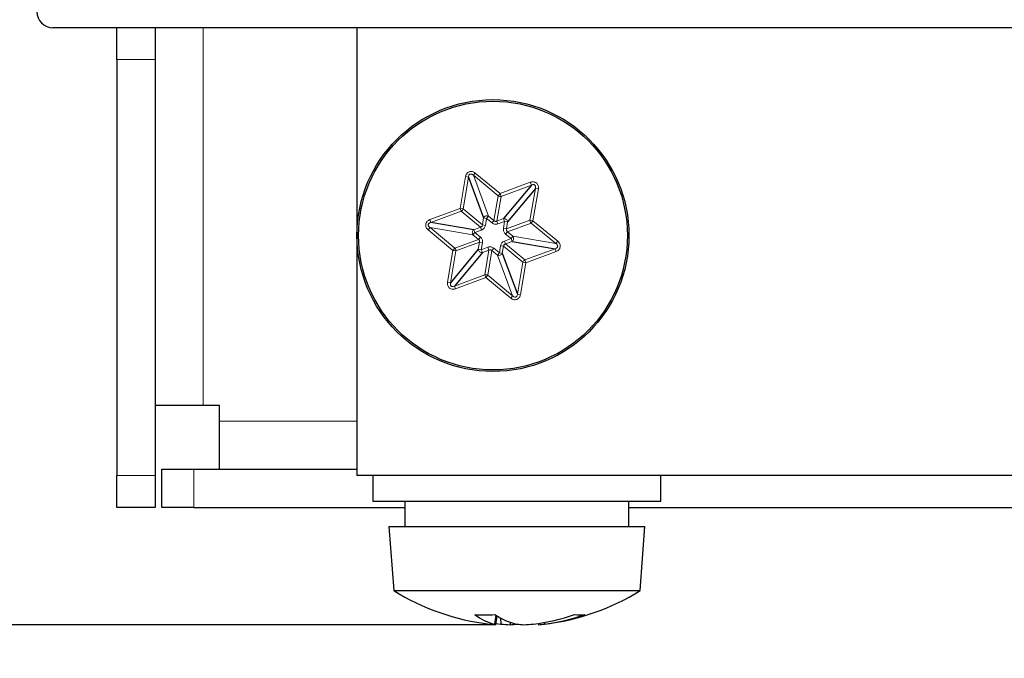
# Paper-space layout 'Blatt5' of a CAD drawing. Header units: millimetres. Extents: x 5 to 418, y 2 to 292.
# Tile 4 of 37: x 158 to 179, y 100 to 113. Entities that reach past the tile are written whole.
import ezdxf

# ---------------------------------------------------------------- set-up
doc = ezdxf.new("R2010")
doc.units = ezdxf.units.MM
doc.layers.add('SLD-0', color=7, linetype='Continuous')
doc.styles.add('SLDTEXTSTYLE0', font='TXT', dxfattribs={"width": 0.605})
doc.dimstyles.new('SLDDIMSTYLE4', dxfattribs={"dimtxt": 3.5, "dimasz": 3.302, "dimexe": 0, "dimexo": 0.0625, "dimgap": 0.875, "dimtad": 1, "dimdec": 1, "dimlfac": 1.5, "dimrnd": 1e-09, "dimzin": 12, "dimdsep": 46, "dimtxsty": 'SLDTEXTSTYLE0', "dimsah": 1, "dimcen": 0.09, "dimadec": 0, "dimazin": 3, "dimtfac": 1, "dimtofl": 0, "dimtmove": 0, "dimatfit": 3, "dimfxl": 1, "dimfrac": 2, "dimtolj": 1, "dimtzin": 12, "dimarcsym": 0})
doc.dimstyles.new('SLDDIMSTYLE5', dxfattribs={"dimtxt": 3.5, "dimasz": 3.302, "dimexe": 0, "dimexo": 0.0625, "dimgap": 0.875, "dimtad": 1, "dimdec": 1, "dimlfac": 1.5, "dimrnd": 1e-09, "dimzin": 12, "dimdsep": 46, "dimtxsty": 'SLDTEXTSTYLE0', "dimsah": 1, "dimcen": 0.09, "dimadec": 0, "dimazin": 3, "dimtfac": 1, "dimtmove": 0, "dimatfit": 0, "dimfxl": 1, "dimfrac": 2, "dimtolj": 1, "dimtzin": 12, "dimarcsym": 0})
doc.dimstyles.new('SLDDIMSTYLE6', dxfattribs={"dimtxt": 3.5, "dimasz": 3.302, "dimexe": 0, "dimexo": 0.0625, "dimgap": 0.875, "dimtad": 1, "dimlfac": 1.5, "dimrnd": 1e-09, "dimzin": 12, "dimdsep": 46, "dimtxsty": 'SLDTEXTSTYLE0', "dimsah": 1, "dimcen": 0.09, "dimadec": 0, "dimazin": 3, "dimtfac": 1, "dimtofl": 0, "dimtmove": 0, "dimatfit": 3, "dimfxl": 1, "dimfrac": 2, "dimtolj": 1, "dimtzin": 12, "dimarcsym": 0})

# ---------------------------------------------------------------- blocks, each defined once
blk = doc.blocks.new('_D_25')
at = {"layer": 'SLD-0', "color": 7}
for p, q in [((118.456, 115.012), (118.456, 121.362)), ((199.823, 115.012), (117.456, 115.012)), ((118.456, 100.235), (118.456, 115.012)), ((168.044, 100.235), (117.456, 100.235)), ((118.456, 100.235), (118.456, 93.885))]:
    blk.add_line(p, q, dxfattribs=at)
for points in [[(118.456, 115.012), (118.964, 118.314), (117.948, 118.314)], [(118.456, 100.235), (117.948, 96.933), (118.964, 96.933)]]:
    blk.add_solid(points, dxfattribs=at)
at = {"layer": 'SLD-0', "color": 7, "insert": (113.944, 102.945), "char_height": 3.5, "attachment_point": 1, "rotation": 90, "style": 'SLDTEXTSTYLE0'}
blk.add_mtext('22,2', dxfattribs=at)
blk = doc.blocks.new('_D_26')
at = {"layer": 'SLD-0', "color": 7}
for p, q in [((142.572, 135.345), (108.663, 135.345)), ((109.663, 135.345), (109.663, 100.235)), ((168.044, 100.235), (108.663, 100.235))]:
    blk.add_line(p, q, dxfattribs=at)
for centre, start, end in [((106.977, 117.097), 63.4349, 116.5651), ((106.977, 118.483), 243.4349, 296.5651)]:
    blk.add_arc(centre, 6.006, start, end, dxfattribs=at)
for points in [[(109.663, 135.345), (109.155, 132.043), (110.171, 132.043)], [(109.663, 100.235), (110.171, 103.537), (109.155, 103.537)]]:
    blk.add_solid(points, dxfattribs=at)
at = {"layer": 'SLD-0', "color": 7, "insert": (105.151, 113.111), "char_height": 3.5, "attachment_point": 1, "rotation": 90, "style": 'SLDTEXTSTYLE0'}
blk.add_mtext('52,7', dxfattribs=at)
blk = doc.blocks.new('_D_27')
at = {"layer": 'SLD-0', "color": 7}
for p, q in [((124.49, 136.246), (124.49, 86.053)), ((199.823, 115.012), (199.823, 86.053)), ((124.49, 87.053), (199.823, 87.053))]:
    blk.add_line(p, q, dxfattribs=at)
for points in [[(124.49, 87.053), (127.792, 86.545), (127.792, 87.561)], [(199.823, 87.053), (196.521, 87.561), (196.521, 86.545)]]:
    blk.add_solid(points, dxfattribs=at)
at = {"layer": 'SLD-0', "color": 7, "insert": (158.146, 91.564), "char_height": 3.5, "attachment_point": 1, "style": 'SLDTEXTSTYLE0'}
blk.add_mtext('113', dxfattribs=at)
blk = doc.blocks.new('_D_28')
at = {"layer": 'SLD-0', "color": 7}
for p, q in [((124.49, 136.246), (124.49, 77.328)), ((247.823, 115.012), (247.823, 77.328)), ((124.49, 78.328), (247.823, 78.328))]:
    blk.add_line(p, q, dxfattribs=at)
for points in [[(124.49, 78.328), (127.792, 77.82), (127.792, 78.836)], [(247.823, 78.328), (244.521, 78.836), (244.521, 77.82)]]:
    blk.add_solid(points, dxfattribs=at)
at = {"layer": 'SLD-0', "color": 7, "insert": (182.146, 82.84), "char_height": 3.5, "attachment_point": 1, "style": 'SLDTEXTSTYLE0'}
blk.add_mtext('185', dxfattribs=at)

psp = doc.layouts.new('Blatt5')

# ---------------------------------------------------------------- linework, layer by layer
at = {"color": 7, "linetype": 'Continuous', "lineweight": 25}
for p, q in [((197.443, 112.6788), (158.8234, 112.6788)), ((160.1568, 112.0122), (160.1568, 112.6788)), ((160.9568, 112.6788), (160.9568, 112.0122)), ((165.1568, 112.6788), (165.1568, 108.3455)), ((160.1568, 112.0122), (160.1568, 103.3455)), ((160.9568, 112.0122), (160.9568, 103.3455)), ((167.4795, 109.5637), (167.7954, 108.7137)), ((168.7898, 109.3967), (168.2117, 108.6982)), ((168.8734, 109.3276), (168.2952, 108.6291)), ((167.5919, 108.468), (166.698, 108.6194)), ((168.3883, 108.223), (169.2822, 108.0716)), ((167.685, 108.0619), (167.1068, 107.3634)), ((167.7685, 107.9927), (167.1904, 107.2942)), ((168.1848, 107.9772), (168.5007, 107.1273)), ((160.9568, 104.8122), (161.9568, 104.8122)), ((161.9568, 104.8122), (162.2901, 104.8122)), ((162.2901, 104.8122), (162.2901, 104.4788)), ((162.2901, 104.4788), (162.2901, 103.4788)), ((161.0901, 102.6788), (161.0901, 103.4788)), ((161.0901, 103.4788), (161.7568, 103.4788)), ((161.7568, 103.4788), (165.1568, 103.4788)), ((160.1568, 102.6788), (160.1568, 103.3455)), ((160.9568, 103.3455), (160.9568, 102.6788)), ((165.4901, 103.3455), (165.4901, 102.8122)), ((171.4901, 102.8122), (171.4901, 103.3455)), ((165.4901, 102.8122), (171.4901, 102.8122)), ((166.1568, 102.8122), (166.1568, 102.2788)), ((170.8234, 102.2788), (170.8234, 102.8122)), ((160.9568, 102.6788), (160.1568, 102.6788)), ((161.7568, 102.6788), (161.0901, 102.6788)), ((161.7568, 102.6788), (166.1568, 102.6788)), ((170.8234, 102.6788), (206.1568, 102.6788)), ((165.8234, 102.2788), (165.9234, 100.9455)), ((165.8234, 102.2788), (171.1568, 102.2788)), ((171.0568, 100.9455), (171.1568, 102.2788)), ((165.9234, 100.9455), (171.0568, 100.9455)), ((168.0488, 100.4321), (168.0234, 100.2463)), ((168.0708, 100.4188), (168.0438, 100.2348)), ((168.1489, 100.3748), (168.1542, 100.2463)), ((168.0475, 100.2603), (168.1542, 100.2463)), ((168.349, 100.2867), (168.3465, 100.2348)), ((168.9327, 100.2603), (168.9364, 100.2348)), ((169.0621, 100.2812), (169.0651, 100.2463))]:
    psp.add_line(p, q, dxfattribs=at)
at = {"color": 7, "linetype": 'Continuous', "lineweight": 18}
for p, q in [((161.9568, 104.8122), (161.9568, 112.6788)), ((160.9568, 112.0122), (160.1568, 112.0122)), ((167.3056, 108.912), (167.4178, 109.5741)), ((167.3674, 108.9016), (167.4795, 109.5637)), ((167.4178, 109.5741), (167.4795, 109.5637)), ((167.6212, 109.6497), (167.5812, 109.6015)), ((167.5812, 109.6015), (167.8971, 108.7515)), ((167.5812, 109.6015), (168.0986, 109.1733)), ((167.6212, 109.6497), (168.1385, 109.2215)), ((168.1385, 109.2215), (168.768, 109.4555)), ((168.1603, 109.1628), (168.7898, 109.3967)), ((168.8734, 109.3276), (168.7612, 108.6655)), ((168.768, 109.4555), (168.7898, 109.3967)), ((168.9352, 109.3171), (168.823, 108.655)), ((168.9352, 109.3171), (168.8734, 109.3276)), ((168.0986, 109.1733), (168.0111, 108.6571)), ((168.0729, 108.6467), (168.1603, 109.1628)), ((168.0986, 109.1733), (168.1385, 109.2215)), ((168.1385, 109.2215), (168.1603, 109.1628)), ((166.6761, 108.6781), (167.3056, 108.912)), ((167.3274, 108.8533), (167.3056, 108.912)), ((167.3056, 108.912), (167.3674, 108.9016)), ((166.698, 108.6194), (167.3274, 108.8533)), ((167.3274, 108.8533), (167.7307, 108.5195)), ((167.7707, 108.5678), (167.3674, 108.9016)), ((167.7954, 108.7137), (167.7707, 108.5678)), ((167.7954, 108.7137), (167.8571, 108.7033)), ((167.8571, 108.7033), (167.8324, 108.5573)), ((167.8571, 108.7033), (167.8971, 108.7515)), ((167.9712, 108.6089), (167.8571, 108.7033)), ((168.0111, 108.6571), (167.8971, 108.7515)), ((166.6399, 108.4642), (166.6798, 108.5124)), ((166.6761, 108.6781), (166.698, 108.6194)), ((167.1971, 108.0842), (166.6798, 108.5124)), ((167.5738, 108.361), (166.6798, 108.5124)), ((167.7307, 108.5195), (167.5919, 108.468)), ((167.7307, 108.5195), (167.7525, 108.4608)), ((167.7707, 108.5678), (167.8324, 108.5573)), ((168.0111, 108.6571), (167.9712, 108.6089)), ((168.2117, 108.6982), (168.0729, 108.6467)), ((168.0729, 108.6467), (168.0947, 108.588)), ((168.2335, 108.6395), (168.0947, 108.588)), ((168.2087, 108.4936), (168.2335, 108.6395)), ((168.2117, 108.6982), (168.2335, 108.6395)), ((168.2335, 108.6395), (168.2952, 108.6291)), ((168.7612, 108.6655), (168.2705, 108.4831)), ((168.2705, 108.4831), (168.2952, 108.6291)), ((168.2923, 108.4244), (168.783, 108.6067)), ((168.7612, 108.6655), (168.823, 108.655)), ((168.823, 108.655), (168.783, 108.6067)), ((168.783, 108.6067), (169.3004, 108.1785)), ((168.823, 108.655), (169.3403, 108.2268)), ((167.1572, 108.036), (166.6399, 108.4642)), ((167.6138, 108.4092), (167.5738, 108.361)), ((167.5738, 108.361), (167.6879, 108.2666)), ((167.6138, 108.4092), (167.5919, 108.468)), ((167.7525, 108.4608), (167.6138, 108.4092)), ((167.6138, 108.4092), (167.7278, 108.3148)), ((167.7278, 108.3148), (167.6879, 108.2666)), ((168.2705, 108.4831), (168.2087, 108.4936)), ((168.2923, 108.4244), (168.2524, 108.3761)), ((168.3664, 108.2817), (168.2524, 108.3761)), ((168.4064, 108.33), (168.2923, 108.4244)), ((168.4064, 108.33), (168.3664, 108.2817)), ((169.3004, 108.1785), (168.4064, 108.33)), ((167.6879, 108.2666), (167.1971, 108.0842)), ((167.219, 108.0255), (167.7097, 108.2079)), ((167.7097, 108.2079), (167.685, 108.0619)), ((167.7097, 108.2079), (167.7714, 108.1974)), ((167.7714, 108.1974), (167.7467, 108.0514)), ((167.7467, 108.0514), (167.8855, 108.103)), ((167.9073, 108.0443), (167.8855, 108.103)), ((168.1231, 107.9877), (168.1478, 108.1336)), ((168.2095, 108.1232), (168.1478, 108.1336)), ((168.1848, 107.9772), (168.2095, 108.1232)), ((168.2095, 108.1232), (168.6128, 107.7894)), ((168.2277, 108.2302), (168.3664, 108.2817)), ((168.2495, 108.1714), (168.2277, 108.2302)), ((168.2495, 108.1714), (168.3883, 108.223)), ((168.6528, 107.8377), (168.2495, 108.1714)), ((168.3664, 108.2817), (168.3883, 108.223)), ((169.3403, 108.2268), (169.3004, 108.1785)), ((167.045, 107.3739), (167.1572, 108.036)), ((167.1068, 107.3634), (167.219, 108.0255)), ((167.1572, 108.036), (167.1971, 108.0842)), ((167.219, 108.0255), (167.1572, 108.036)), ((167.7467, 108.0514), (167.685, 108.0619)), ((167.7685, 107.9927), (167.7467, 108.0514)), ((167.7685, 107.9927), (167.9073, 108.0443)), ((167.9073, 108.0443), (167.8199, 107.5281)), ((167.8816, 107.5177), (167.9691, 108.0338)), ((168.009, 108.0821), (167.9691, 108.0338)), ((167.9691, 108.0338), (168.0831, 107.9394)), ((168.009, 108.0821), (168.1231, 107.9877)), ((168.1231, 107.9877), (168.0831, 107.9394)), ((168.0831, 107.9394), (168.3989, 107.0895)), ((168.1848, 107.9772), (168.1231, 107.9877)), ((169.2822, 108.0716), (168.6528, 107.8377)), ((169.3041, 108.0128), (168.6746, 107.7789)), ((169.3041, 108.0128), (169.2822, 108.0716)), ((168.6128, 107.7894), (168.5007, 107.1273)), ((168.6746, 107.7789), (168.5624, 107.1168)), ((168.6746, 107.7789), (168.6128, 107.7894)), ((168.6528, 107.8377), (168.6746, 107.7789)), ((167.8199, 107.5281), (167.1904, 107.2942)), ((167.8417, 107.4694), (167.8199, 107.5281)), ((167.8816, 107.5177), (167.8417, 107.4694)), ((168.3989, 107.0895), (167.8816, 107.5177)), ((167.045, 107.3739), (167.1068, 107.3634)), ((167.2122, 107.2355), (167.1904, 107.2942)), ((167.8417, 107.4694), (167.2122, 107.2355)), ((168.359, 107.0412), (167.8417, 107.4694)), ((168.359, 107.0412), (168.3989, 107.0895)), ((168.5624, 107.1168), (168.5007, 107.1273)), ((165.1568, 104.4788), (162.2901, 104.4788)), ((161.7568, 103.4788), (161.7568, 102.6788)), ((160.1568, 103.3455), (160.9568, 103.3455))]:
    psp.add_line(p, q, dxfattribs=at)
at = {"color": 7, "linetype": 'Continuous', "lineweight": 25, "flags": 128}
for points in [[(165.1568, 108.3455), (165.1568, 105.5455), (165.1568, 103.3455)], [(211.8234, 103.3455), (185.6901, 103.3455), (165.1568, 103.3455)]]:
    psp.add_lwpolyline(points, dxfattribs=at)
at = {"color": 7, "linetype": 'Continuous', "lineweight": 25}
for radius in [2.8333, 2.8]:
    psp.add_circle((167.9901, 108.3455), radius, dxfattribs=at)
for centre, radius, start, end in [((158.8234, 113.0122), 0.3333, 180, 270), ((168.4901, 105.0705), 4.8583, 238.10921, 263.21047), ((168.4901, 105.0705), 4.8583, 276.78953, 301.89079), ((167.8202, 104.2691), 3.8298, 266.88451, 273.11549), ((168.2888, 101.3211), 1.1071, 232.31893, 256.1299), ((168.8289, 101.6686), 1.4623, 236.80757, 256.57367), ((168.3429, 104.3176), 4.0998, 276.76779, 289.16387), ((168.62, 103.9861), 3.7662, 276.7872, 289.90612), ((169.7955, 101.4502), 1.0109, 263.9349, 276.0651), ((168.1716, 102.3962), 2.1652, 263.1953, 266.61587), ((168.0706, 100.3064), 0.0765, 231.84914, 249.46483), ((168.5392, 105.0807), 4.8497, 265.44694, 267.7233), ((168.1999, 102.9921), 2.7612, 273.04354, 276.04841), ((168.7803, 102.9921), 2.7612, 263.95159, 266.95646), ((168.441, 105.0807), 4.8497, 272.2767, 274.55306), ((168.8086, 102.3962), 2.1652, 273.38413, 276.8047)]:
    psp.add_arc(centre, radius, start, end, dxfattribs=at)
at = {"color": 7, "linetype": 'Continuous', "lineweight": 18}
for centre, radius, start, end in [((168.1402, 109.2315), 0.0716, 234.43542, 286.3351), ((167.2978, 108.9185), 0.0716, 294.43542, 346.3351), ((167.8646, 108.6831), 0.0757, 64.63307, 156.13744), ((168.2197, 108.6229), 0.0757, 4.63307, 96.13744), ((168.8325, 108.6585), 0.0716, 174.43542, 226.3351), ((167.635, 108.4056), 0.0757, 124.63307, 216.13744), ((168.3452, 108.2853), 0.0757, 304.63307, 36.13744), ((167.1477, 108.0325), 0.0716, 354.43542, 46.3351), ((167.7604, 108.068), 0.0757, 184.63307, 276.13744), ((168.1156, 108.0079), 0.0757, 244.63307, 336.13744), ((168.6824, 107.7725), 0.0716, 114.43542, 166.3351), ((167.84, 107.4595), 0.0716, 54.43542, 106.3351)]:
    psp.add_arc(centre, radius, start, end, dxfattribs=at)
for points, knots in [([(167.4178, 109.5741), (167.4203, 109.5851), (167.4252, 109.6067), (167.4415, 109.6364), (167.4645, 109.6614), (167.4946, 109.6782), (167.5285, 109.6853), (167.5622, 109.6814), (167.5943, 109.6697), (167.612, 109.6565), (167.6212, 109.6497)], [0, 0, 0, 0, 0.1249911, 0.2457394, 0.37336, 0.4999539, 0.6236258, 0.7541795, 0.8733495, 1, 1, 1, 1]), ([(167.4795, 109.5637), (167.4803, 109.5714), (167.4818, 109.5857), (167.4894, 109.6046), (167.5001, 109.6186), (167.512, 109.6259), (167.5225, 109.6286), (167.5339, 109.629), (167.5486, 109.6255), (167.5658, 109.6162), (167.5758, 109.6067), (167.5812, 109.6015)], [0, 0, 0, 0, 0.15800858, 0.29069435, 0.40220542, 0.49943921, 0.55441491, 0.61160227, 0.72011682, 0.84745318, 1, 1, 1, 1]), ([(168.768, 109.4555), (168.7787, 109.4588), (168.7999, 109.4653), (168.8337, 109.466), (168.8669, 109.4586), (168.8965, 109.441), (168.9196, 109.4151), (168.9331, 109.384), (168.939, 109.3504), (168.9365, 109.3284), (168.9352, 109.3171)], [0, 0, 0, 0, 0.1249911, 0.2457394, 0.37336, 0.4999539, 0.6236258, 0.7541795, 0.8733495, 1, 1, 1, 1]), ([(168.7898, 109.3967), (168.7992, 109.4009), (168.8129, 109.4069), (168.8323, 109.4084), (168.8453, 109.4066), (168.8567, 109.4017), (168.8659, 109.394), (168.8729, 109.3839), (168.8752, 109.376), (168.8763, 109.372)], [0, 0, 0, 0, 0.2972835, 0.4301739, 0.551206, 0.6627418, 0.770552, 0.8809929, 1, 1, 1, 1]), ([(168.8763, 109.372), (168.8772, 109.3652), (168.8791, 109.3501), (168.8754, 109.3356), (168.8734, 109.3276)], [0, 0, 0, 0, 0.44711635, 1, 1, 1, 1]), ([(166.6399, 108.4642), (166.6316, 108.4718), (166.6154, 108.4869), (166.5979, 108.5158), (166.5877, 108.5483), (166.5882, 108.5827), (166.599, 108.6157), (166.6192, 108.6429), (166.6454, 108.6648), (166.6657, 108.6736), (166.6761, 108.6781)], [0, 0, 0, 0, 0.1249911, 0.2457394, 0.37336, 0.4999539, 0.6236258, 0.7541795, 0.8733495, 1, 1, 1, 1]), ([(166.6798, 108.5124), (166.6735, 108.517), (166.6618, 108.5254), (166.6493, 108.5414), (166.6426, 108.5577), (166.642, 108.5738), (166.6479, 108.5889), (166.6596, 108.6021), (166.6767, 108.6131), (166.6905, 108.6172), (166.698, 108.6194)], [0, 0, 0, 0, 0.1581849, 0.2910187, 0.4026542, 0.4999965, 0.5973177, 0.7089448, 0.8417876, 1, 1, 1, 1]), ([(167.7307, 108.5195), (167.736, 108.5216), (167.7463, 108.5256), (167.7587, 108.537), (167.7676, 108.5513), (167.7696, 108.5622), (167.7707, 108.5678)], [0, 0, 0, 0, 0.2546713, 0.5, 0.7453287, 1, 1, 1, 1]), ([(167.8324, 108.5573), (167.8298, 108.5466), (167.8246, 108.5253), (167.8065, 108.4975), (167.7827, 108.4744), (167.7626, 108.4654), (167.7525, 108.4608)], [0, 0, 0, 0, 0.2504767, 0.4999465, 0.7479678, 1, 1, 1, 1]), ([(168.0947, 108.588), (168.0841, 108.5849), (168.0631, 108.5787), (168.03, 108.5805), (167.998, 108.5896), (167.9802, 108.6024), (167.9712, 108.6089)], [0, 0, 0, 0, 0.2504767, 0.4999465, 0.7479678, 1, 1, 1, 1]), ([(168.0111, 108.6571), (168.0156, 108.6536), (168.0242, 108.6466), (168.0403, 108.6415), (168.0571, 108.6411), (168.0676, 108.6448), (168.0729, 108.6467)], [0, 0, 0, 0, 0.2572585, 0.4999926, 0.7456375, 1, 1, 1, 1]), ([(167.7278, 108.3148), (167.7358, 108.3072), (167.7517, 108.2921), (167.7667, 108.2625), (167.7747, 108.2303), (167.7725, 108.2084), (167.7714, 108.1974)], [0, 0, 0, 0, 0.25047666, 0.49994649, 0.74796775, 1, 1, 1, 1]), ([(168.2524, 108.3761), (168.2444, 108.3837), (168.2285, 108.3989), (168.2135, 108.4284), (168.2055, 108.4607), (168.2077, 108.4825), (168.2087, 108.4936)], [0, 0, 0, 0, 0.2504767, 0.4999465, 0.7479678, 1, 1, 1, 1]), ([(168.2705, 108.4831), (168.2696, 108.4775), (168.2678, 108.4665), (168.2708, 108.4557), (168.2723, 108.4503)], [0, 0, 0, 0, 0.51, 1, 1, 1, 1]), ([(168.2723, 108.4503), (168.2746, 108.4454), (168.2794, 108.4352), (168.2879, 108.4281), (168.2923, 108.4244)], [0, 0, 0, 0, 0.4854488, 1, 1, 1, 1]), ([(167.7097, 108.2079), (167.7105, 108.2134), (167.7122, 108.2244), (167.7086, 108.2409), (167.7006, 108.2557), (167.6922, 108.2629), (167.6879, 108.2666)], [0, 0, 0, 0, 0.2546713, 0.5, 0.7453287, 1, 1, 1, 1]), ([(167.8855, 108.103), (167.896, 108.1061), (167.9171, 108.1123), (167.9502, 108.1105), (167.9822, 108.1014), (168, 108.0885), (168.009, 108.0821)], [0, 0, 0, 0, 0.2504767, 0.4999465, 0.7479678, 1, 1, 1, 1]), ([(168.1478, 108.1336), (168.1504, 108.1443), (168.1556, 108.1657), (168.1737, 108.1935), (168.1975, 108.2166), (168.2176, 108.2256), (168.2277, 108.2302)], [0, 0, 0, 0, 0.2504767, 0.4999465, 0.7479678, 1, 1, 1, 1]), ([(168.2495, 108.1714), (168.2442, 108.1694), (168.2339, 108.1654), (168.2215, 108.154), (168.2126, 108.1396), (168.2106, 108.1287), (168.2095, 108.1232)], [0, 0, 0, 0, 0.2546713, 0.5, 0.7453287, 1, 1, 1, 1]), ([(169.3316, 108.1468), (169.3333, 108.1431), (169.3366, 108.136), (169.3382, 108.1243), (169.3366, 108.113), (169.3317, 108.1022), (169.3237, 108.0923), (169.3079, 108.0797), (169.2929, 108.0749), (169.2822, 108.0716)], [0, 0, 0, 0, 0.1162076, 0.2215674, 0.3229478, 0.4297501, 0.547428, 0.6801006, 1, 1, 1, 1]), ([(169.3004, 108.1785), (169.3071, 108.1738), (169.3194, 108.1652), (169.3278, 108.1525), (169.3316, 108.1468)], [0, 0, 0, 0, 0.5528837, 1, 1, 1, 1]), ([(169.3403, 108.2268), (169.3485, 108.2192), (169.3647, 108.2041), (169.3823, 108.1752), (169.3925, 108.1427), (169.392, 108.1083), (169.3812, 108.0753), (169.361, 108.0481), (169.3348, 108.0262), (169.3145, 108.0174), (169.3041, 108.0128)], [0, 0, 0, 0, 0.1249911, 0.2457394, 0.37336, 0.4999539, 0.6236258, 0.7541795, 0.8733495, 1, 1, 1, 1]), ([(167.9691, 108.0338), (167.9647, 108.0374), (167.956, 108.0443), (167.9399, 108.0494), (167.9231, 108.0499), (167.9126, 108.0462), (167.9073, 108.0443)], [0, 0, 0, 0, 0.2546713, 0.5, 0.7453287, 1, 1, 1, 1]), ([(167.2122, 107.2355), (167.2015, 107.2322), (167.1803, 107.2257), (167.1465, 107.2249), (167.1133, 107.2323), (167.0837, 107.25), (167.0605, 107.2758), (167.0471, 107.3069), (167.0412, 107.3406), (167.0437, 107.3626), (167.045, 107.3739)], [0, 0, 0, 0, 0.1249911, 0.2457394, 0.37336, 0.4999539, 0.6236258, 0.7541795, 0.8733495, 1, 1, 1, 1]), ([(167.1904, 107.2942), (167.1833, 107.291), (167.1702, 107.2851), (167.15, 107.2823), (167.1326, 107.2846), (167.1183, 107.2922), (167.1082, 107.3048), (167.1026, 107.3215), (167.1017, 107.3418), (167.105, 107.3558), (167.1068, 107.3634)], [0, 0, 0, 0, 0.1581849, 0.2910187, 0.4026542, 0.4999965, 0.5973177, 0.7089448, 0.8417876, 1, 1, 1, 1]), ([(168.5624, 107.1168), (168.5599, 107.1059), (168.555, 107.0843), (168.5387, 107.0546), (168.5157, 107.0295), (168.4856, 107.0128), (168.4517, 107.0056), (168.418, 107.0095), (168.3859, 107.0213), (168.3682, 107.0344), (168.359, 107.0412)], [0, 0, 0, 0, 0.1249911, 0.24573935, 0.37336001, 0.49995389, 0.62362576, 0.75417947, 0.8733495, 1, 1, 1, 1]), ([(168.466, 107.0648), (168.4611, 107.0636), (168.4505, 107.0611), (168.4331, 107.065), (168.4151, 107.0742), (168.4046, 107.0841), (168.3989, 107.0895)], [0, 0, 0, 0, 0.1946635, 0.4179261, 0.6836027, 1, 1, 1, 1]), ([(168.5007, 107.1273), (168.4999, 107.1195), (168.4984, 107.1052), (168.4908, 107.0864), (168.4802, 107.0721), (168.4705, 107.0671), (168.466, 107.0648)], [0, 0, 0, 0, 0.31639729, 0.58207391, 0.80533647, 1, 1, 1, 1])]:
    psp.add_open_spline(points, degree=3, knots=knots, dxfattribs=at)

# ---------------------------------------------------------------- dimensions: what is measured, and where the dimension line sits
at = {"layer": 'SLD-0', "color": 7}
for base, p2, picture, middle in [((199.8234, 87.0526), (199.8234, 115.0122), '_D_27', (162.1567, 87.0526)), ((247.8234, 78.3281), (247.8234, 115.0122), '_D_28', (186.1567, 78.3281))]:
    dim = psp.add_linear_dim(base=base, p1=(124.4899, 136.2464), p2=p2, dimstyle='SLDDIMSTYLE6', dxfattribs=at)
    dim.commit()
    dim.dimension.update_dxf_attribs({"geometry": picture, "text_midpoint": middle, "dimtype": 160})
dim = psp.add_linear_dim(base=(109.6626, 100.2348), p1=(142.5716, 135.3455), p2=(168.0438, 100.2348), angle=90, text='(<>)', dimstyle='SLDDIMSTYLE4', dxfattribs=at)
dim.commit()
dim.dimension.update_dxf_attribs({"geometry": '_D_26', "text_midpoint": (109.6626, 117.7902), "dimtype": 160})
dim = psp.add_linear_dim(base=(118.456, 115.0122), p1=(168.0438, 100.2348), p2=(199.8234, 115.0122), angle=90, dimstyle='SLDDIMSTYLE5', dxfattribs=at)
dim.commit()
dim.dimension.update_dxf_attribs({"geometry": '_D_25', "text_midpoint": (118.456, 107.6235), "dimtype": 160})

doc.saveas('drawing.dxf')
